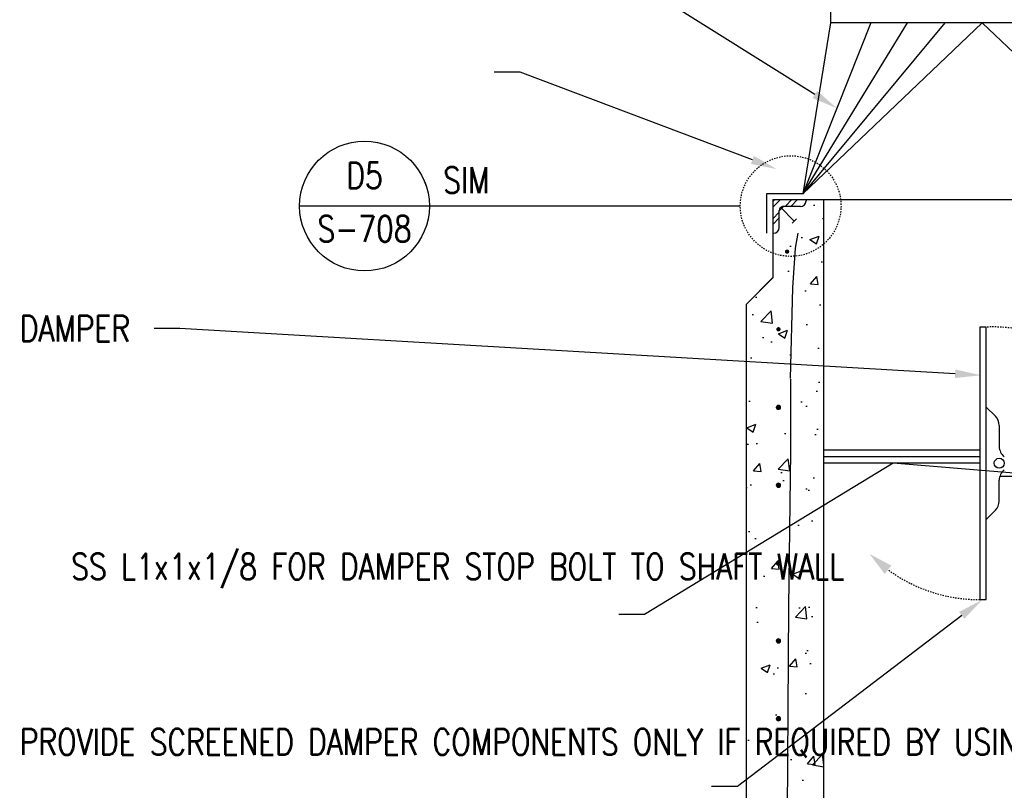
# Model space of a CAD drawing. Header units: inches. Extents: x 724 to 1800, y 17 to 339.
# Tile 5 of 33: x 815 to 891, y 170 to 229. Entities that reach past the tile are written whole.
import ezdxf
from ezdxf import colors
from ezdxf.entities.mleader import LeaderData, LeaderLine
from ezdxf.enums import TextEntityAlignment as Align
from ezdxf.math import Vec2, Vec3

# ---------------------------------------------------------------- set-up
doc = ezdxf.new("R2010")
doc.units = ezdxf.units.IN
doc.header["$MEASUREMENT"] = 0
doc.linetypes.add('Hidden 3_32_', pattern=[0.140625, 0.09375, -0.046875])
for name, color, linetype in [('A-DETL', 3, 'Continuous'), ('A-DETL-HDLN', 2, 'Hidden 3_32_'), ('A-WALL-PATT', 8, 'Continuous'), ('G-ANNO-REFR', 2, 'Continuous'), ('G-ANNO-TEXT', 2, 'Continuous'), ('M-DETL-HVY', 4, 'Continuous'), ('M-DETL-LIGHT', 1, 'Continuous'), ('S-ANNO-TEXT', 2, 'Continuous')]:
    doc.layers.add(name, color=color, linetype=linetype)
doc.styles.add('AEC_COMN_TITLE', font='romans.shx', dxfattribs={"width": 0.8, "height": 0.1875})
doc.styles.add('Annotative', font='romans.shx', dxfattribs={"width": 0.8, "height": 0.125})
doc.styles.add('ROMANS', font='romans.shx', dxfattribs={"width": 0.8})

# ---------------------------------------------------------------- blocks, each defined once
blk = doc.blocks.new('Detail Callout AEC')
at = {"color": 0, "linetype": 'ByBlock', "lineweight": -3, "transparency": 16777216}
blk.add_line((0.25, 0), (-0.25, 0), dxfattribs=at)
blk.add_circle((0, 0), 0.25, dxfattribs=at)
at = {"color": 0, "linetype": 'ByBlock', "lineweight": -3, "transparency": 16777216, "style": 'AEC_COMN_TITLE'}
for tag, p in [('VIEWNUMBER', (0, 0.0508)), ('SHEETNUMBER', (0, -0.1263))]:
    blk.add_attdef(tag, text='', height=0.0938, dxfattribs=at).set_placement(p, align=Align.CENTER)
blk = doc.blocks.new('_None')

msp = doc.modelspace()

# ---------------------------------------------------------------- hatches: boundary and pattern name
at = {"layer": 'A-WALL-PATT'}
h = msp.add_hatch(dxfattribs=at)
h.set_pattern_fill('AR-CONC', color=8, style=0)
h.set_pattern_definition([(50, (-13.7514, -16.6683), (7.1726, -0.62752), [0.75, -8.25]), (355, (-13.7514, -16.668), (-1.387513, 7.52192), [0.6, -6.6]), (100.45144, (-13.154, -16.7206), (5.78509, 6.8944), [0.6374, -7.01142]), (46.1842, (-13.751, -14.668), (10.67241, -1.65519), [1.125, -12.375]), (96.6356, (-12.862, -14.806), (9.34662, 9.74119), [0.9561, -10.51714]), (351.1842, (-13.751, -14.668), (9.34662, 9.74119), [0.9, -9.9]), (21, (-12.7514, -15.1683), (5.96907, -4.02619), [0.75, -8.25]), (326, (-12.7514, -15.168), (2.433153, 7.2515), [0.6, -6.6]), (71.45144, (-12.254, -15.504), (8.402224, 3.22531), [0.6374, -7.01142]), (37.5, (-13.7514, -16.6683), (0.1215986, 3.3289385), [0, -6.52, 0, -6.7, 0, -6.625]), (7.5, (-13.7514, -16.6683), (2.630695, 3.944117), [0, -3.82, 0, -6.37, 0, -2.525]), (327.5, (-15.9814, -16.6683), (5.338224, -0.225549), [0, -2.5, 0, -7.8, 0, -10.35]), (317.5, (-16.9814, -16.6683), (5.831862, 1.00105), [0, -3.25, 0, -5.18, 0, -7.35])])
h.paths.add_polyline_path([(877.1799, 49.4044), (877.1799, 215.4044), (875.8049, 215.4044), (875.8049, 214.9044), (874.1358, 214.9044), (873.7424, 214.511), (873.7424, 212.8419), (873.2424, 212.8419), (873.2424, 209.3864), (871.1799, 207.3239), (871.1799, 49.4044)])
h.paths.add_polyline_path([(873.6798, 199.2429), (873.6367, 199.2486), (873.5965, 199.2652), (873.562, 199.2917), (873.5355, 199.3262), (873.5188, 199.3664), (873.5132, 199.4096), (873.5188, 199.4527), (873.5355, 199.4929), (873.562, 199.5274), (873.5965, 199.5539), (873.6367, 199.5706), (873.6798, 199.5762), (873.723, 199.5706), (873.7632, 199.5539), (873.7977, 199.5274), (873.8242, 199.4929), (873.8408, 199.4527), (873.8465, 199.4096), (873.8408, 199.3664), (873.8242, 199.3262), (873.7977, 199.2917), (873.7632, 199.2652), (873.723, 199.2486)])
h.paths.add_polyline_path([(873.6798, 205.2429), (873.6367, 205.2486), (873.5965, 205.2652), (873.562, 205.2917), (873.5355, 205.3262), (873.5188, 205.3664), (873.5132, 205.4096), (873.5188, 205.4527), (873.5355, 205.4929), (873.562, 205.5274), (873.5965, 205.5539), (873.6367, 205.5706), (873.6798, 205.5762), (873.723, 205.5706), (873.7632, 205.5539), (873.7977, 205.5274), (873.8242, 205.4929), (873.8408, 205.4527), (873.8465, 205.4096), (873.8408, 205.3664), (873.8242, 205.3262), (873.7977, 205.2917), (873.7632, 205.2652), (873.723, 205.2486)])
h.paths.add_polyline_path([(874.3409, 211.2246), (874.2978, 211.2303), (874.2576, 211.2469), (874.2231, 211.2734), (874.1966, 211.3079), (874.1799, 211.3481), (874.1742, 211.3913), (874.1799, 211.4344), (874.1966, 211.4746), (874.2231, 211.5091), (874.2576, 211.5356), (874.2978, 211.5523), (874.3409, 211.5579), (874.3841, 211.5523), (874.4242, 211.5356), (874.4588, 211.5091), (874.4853, 211.4746), (874.5019, 211.4344), (874.5076, 211.3913), (874.5019, 211.3481), (874.4853, 211.3079), (874.4588, 211.2734), (874.4242, 211.2469), (874.3841, 211.2303)])
msp.add_hatch(color=8, dxfattribs=at).paths.add_polyline_path([(881.8644, 186.5445), (882.3747, 187.1977), (880.7021, 188.087)])
at = {"layer": 'M-DETL-HVY'}
for points in [[(874.3409, 211.2246), (874.3841, 211.2303), (874.4242, 211.2469), (874.4588, 211.2734), (874.4853, 211.3079), (874.5019, 211.3481), (874.5076, 211.3913), (874.5019, 211.4344), (874.4853, 211.4746), (874.4588, 211.5091), (874.4242, 211.5356), (874.3841, 211.5523), (874.3409, 211.5579), (874.2978, 211.5523), (874.2576, 211.5356), (874.2231, 211.5091), (874.1966, 211.4746), (874.1799, 211.4344), (874.1742, 211.3913), (874.1799, 211.3481), (874.1966, 211.3079), (874.2231, 211.2734), (874.2576, 211.2469), (874.2978, 211.2303)], [(873.6798, 205.2429), (873.723, 205.2486), (873.7632, 205.2652), (873.7977, 205.2917), (873.8242, 205.3262), (873.8408, 205.3664), (873.8465, 205.4096), (873.8408, 205.4527), (873.8242, 205.4929), (873.7977, 205.5274), (873.7632, 205.5539), (873.723, 205.5706), (873.6798, 205.5762), (873.6367, 205.5706), (873.5965, 205.5539), (873.562, 205.5274), (873.5355, 205.4929), (873.5188, 205.4527), (873.5132, 205.4096), (873.5188, 205.3664), (873.5355, 205.3262), (873.562, 205.2917), (873.5965, 205.2652), (873.6367, 205.2486)], [(873.6798, 199.2429), (873.723, 199.2486), (873.7632, 199.2652), (873.7977, 199.2917), (873.8242, 199.3262), (873.8408, 199.3664), (873.8465, 199.4096), (873.8408, 199.4527), (873.8242, 199.4929), (873.7977, 199.5274), (873.7632, 199.5539), (873.723, 199.5706), (873.6798, 199.5762), (873.6367, 199.5706), (873.5965, 199.5539), (873.562, 199.5274), (873.5355, 199.4929), (873.5188, 199.4527), (873.5132, 199.4096), (873.5188, 199.3664), (873.5355, 199.3262), (873.562, 199.2917), (873.5965, 199.2652), (873.6367, 199.2486)], [(873.6798, 193.2429), (873.723, 193.2486), (873.7632, 193.2652), (873.7977, 193.2917), (873.8242, 193.3262), (873.8408, 193.3664), (873.8465, 193.4096), (873.8408, 193.4527), (873.8242, 193.4929), (873.7977, 193.5274), (873.7632, 193.5539), (873.723, 193.5706), (873.6798, 193.5762), (873.6317, 193.5685), (873.5965, 193.5539), (873.562, 193.5274), (873.5355, 193.4929), (873.5188, 193.4527), (873.5132, 193.4096), (873.5188, 193.3664), (873.5355, 193.3262), (873.562, 193.2917), (873.5965, 193.2652), (873.6396, 193.2482)], [(873.6798, 187.2429), (873.723, 187.2486), (873.7632, 187.2652), (873.7977, 187.2917), (873.8242, 187.3262), (873.8408, 187.3664), (873.8465, 187.4096), (873.8408, 187.4527), (873.8242, 187.4929), (873.7801, 187.5409), (873.7632, 187.5539), (873.723, 187.5706), (873.6798, 187.5762), (873.6367, 187.5706), (873.5965, 187.5539), (873.562, 187.5274), (873.5355, 187.4929), (873.5188, 187.4527), (873.5132, 187.4096), (873.5188, 187.3664), (873.5355, 187.3262), (873.562, 187.2917), (873.5965, 187.2652), (873.6367, 187.2486)], [(873.6798, 181.2429), (873.723, 181.2486), (873.7632, 181.2652), (873.7977, 181.2917), (873.8242, 181.3262), (873.8408, 181.3664), (873.8465, 181.4096), (873.8408, 181.4527), (873.8242, 181.4929), (873.7977, 181.5274), (873.7632, 181.5539), (873.723, 181.5706), (873.6798, 181.5762), (873.6367, 181.5706), (873.5965, 181.5539), (873.562, 181.5274), (873.5355, 181.4929), (873.5188, 181.4527), (873.5132, 181.4096), (873.5188, 181.3664), (873.5355, 181.3262), (873.562, 181.2917), (873.5965, 181.2652), (873.6367, 181.2486)], [(873.6798, 175.2429), (873.723, 175.2486), (873.7632, 175.2652), (873.7977, 175.2917), (873.8242, 175.3262), (873.8408, 175.3664), (873.8465, 175.4096), (873.8408, 175.4527), (873.8242, 175.4929), (873.7977, 175.5274), (873.7632, 175.5539), (873.723, 175.5706), (873.6798, 175.5762), (873.6367, 175.5706), (873.5965, 175.5539), (873.562, 175.5274), (873.5355, 175.4929), (873.5188, 175.4527), (873.5132, 175.4096), (873.5188, 175.3664), (873.5355, 175.3262), (873.562, 175.2917), (873.5965, 175.2652), (873.6367, 175.2486)]]:
    msp.add_hatch(color=256, dxfattribs=at).paths.add_polyline_path(points)

# ---------------------------------------------------------------- linework, layer by layer
at = {"layer": 'A-DETL'}
for p, q in [((877.6799, 261.2931), (877.6799, 229.0362)), ((877.6799, 229.0362), (875.5549, 215.8487)), ((901.0549, 229.0362), (877.6799, 229.0362)), ((875.5549, 215.8487), (872.7486, 215.8487)), ((872.7486, 215.8487), (872.7486, 212.8154)), ((873.3897, 215.4044), (873.2424, 215.2571)), ((875.3674, 214.8732), (874.0549, 214.8732)), ((875.8049, 215.4044), (875.8049, 215.3107)), ((873.7424, 213.2482), (873.7424, 214.5607)), ((873.2424, 212.8107), (873.3049, 212.8107))]:
    msp.add_line(p, q, dxfattribs=at)
for centre, radius, start, end in [((874.0549, 214.5607), 0.3125, 90, 180.00002), ((875.3674, 215.3107), 0.4375, 270, 0), ((873.3049, 213.2482), 0.4375, 270, 0)]:
    msp.add_arc(centre, radius, start, end, dxfattribs=at)
at = {"layer": 'A-DETL-HDLN'}
msp.add_circle((874.6174, 214.9044), 3.8831, dxfattribs=at)
at = {"layer": 'A-WALL-PATT', "color": 8}
for p, q in [((873.2424, 214.8152), (873.8316, 215.4044)), ((874.2155, 214.9044), (874.7155, 215.4044)), ((874.6574, 214.9044), (875.1574, 215.4044)), ((873.2424, 213.9313), (873.7424, 214.4313)), ((873.2424, 213.4894), (873.7424, 213.9894))]:
    msp.add_line(p, q, dxfattribs=at)
at = {"layer": 'A-WALL-PATT'}
for p, q in [((889.1946, 205.5796), (889.1946, 184.5796)), ((889.6946, 205.5796), (889.1946, 205.5796)), ((889.6946, 184.5796), (889.6946, 205.5796)), ((889.6946, 199.4071), (890.4007, 198.7009)), ((890.6936, 197.9938), (890.6936, 196.3786)), ((889.1946, 196.0796), (877.1799, 196.0796)), ((889.1946, 195.5796), (877.1799, 195.5796)), ((889.1946, 195.0796), (877.1799, 195.0796)), ((890.6936, 192.1654), (890.6936, 193.7806)), ((890.7394, 194.0796), (901.6174, 194.0796)), ((889.6946, 190.7521), (890.4007, 191.4583)), ((889.1946, 184.5796), (889.6946, 184.5796))]:
    msp.add_line(p, q, dxfattribs=at)
msp.add_circle((890.6936, 195.0796), 0.3894, dxfattribs=at)
at = {"layer": 'A-WALL-PATT', "linetype": 'Hidden 3_32_'}
for centre, start, end in [((890.1946, 193.5796), 54.382217, 92.385944), ((889.1946, 196.5796), 234.239783, 272.385944)]:
    msp.add_arc(centre, 12.0104, start, end, dxfattribs=at)
at = {"layer": 'A-WALL-PATT'}
for centre, start, end in [((889.6936, 197.9938), 0, 45), ((891.6936, 196.3786), 180, 232.410772), ((891.6936, 193.7806), 127.589228, 180), ((889.6936, 192.1654), 315, 0)]:
    msp.add_arc(centre, 1, start, end, dxfattribs=at)
at = {"layer": 'M-DETL-HVY'}
for p, q in [((873.2424, 215.4044), (873.2424, 209.3864)), ((873.2424, 215.4044), (905.3674, 215.4044)), ((873.7424, 214.5426), (874.0729, 214.8732)), ((873.8339, 214.8129), (874.8982, 213.7481)), ((877.1799, 49.4044), (877.1799, 215.4044)), ((874.7293, 213.5792), (875.0672, 213.9169)), ((874.9861, 211.6519), (875.1943, 212.8071)), ((874.7939, 208.6025), (874.9861, 211.6519)), ((871.1799, 207.3239), (873.2604, 209.4044)), ((873.2424, 209.3864), (871.1799, 207.3239)), ((874.6121, 201.6048), (874.7939, 208.6025)), ((871.1799, 207.3239), (871.1799, 49.4044)), ((874.6214, 195.9603), (874.6214, 201.5529)), ((874.4721, 184.0266), (874.6214, 195.9603)), ((874.3497, 165.1029), (874.4721, 184.0266))]:
    msp.add_line(p, q, dxfattribs=at)
for centre, start, end in [((873.6799, 199.3732), 0, 180), ((873.6799, 199.4044), 180, 0), ((873.6799, 193.3732), 0, 180), ((873.6799, 193.4044), 180, 0), ((873.6799, 187.3732), 0, 180), ((873.6799, 187.4044), 180, 0), ((873.6799, 181.3732), 0, 180), ((873.6799, 181.4044), 180, 0), ((873.6799, 175.3732), 0, 180), ((873.6799, 175.4044), 180, 0)]:
    msp.add_arc(centre, 0.1667, start, end, dxfattribs=at)
at = {"layer": 'M-DETL-LIGHT', "linetype": 'Continuous'}
for p, q in [((880.8049, 229.0362), (875.5549, 215.8487)), ((886.4924, 229.0362), (875.5549, 215.8487)), ((875.5549, 215.8487), (889.3674, 229.0362)), ((875.5549, 215.8487), (883.6174, 229.0362)), ((889.3674, 229.0362), (903.1799, 215.8487))]:
    msp.add_line(p, q, dxfattribs=at)

# ---------------------------------------------------------------- texts
at = {"layer": 'G-ANNO-TEXT', "insert": (849.6176, 216.9042), "char_height": 2, "width": 4.244863, "attachment_point": 5, "line_spacing_factor": 0.981704, "style": 'Annotative', "bg_fill": 2}
msp.add_mtext('\\pxqc,t3.2,6.4,9.6,12.8,16,19.2,22.4,25.6,28.8,32,35.2,38.4,41.6,44.8,48,51.2,54.4,57.6,60.8,64,67.2,70.4,73.6,76.8,80,83.2,86.4,89.6,92.8,96,99.2,102.4;{SIM}', dxfattribs=at)

# ---------------------------------------------------------------- leaders
at = {"layer": 'G-ANNO-TEXT'}
ml = msp.add_multileader_mtext('Standard', dxfattribs=at)
ml.set_content('VENTILATOR BASE-SAME MATERIAL AS VENTILATOR', color=256, style='Annotative')
ml.set_leader_properties(color=1, linetype='ByLayer', lineweight=-1)
ml.build(insert=Vec2(0, 0))
ml.multileader.update_dxf_attribs({"text_right_attachment_type": 3, "dogleg_length": 0.125, "arrow_head_size": 2, "scale": 16})
ctx = ml.context
ctx.base_point, ctx.scale, ctx.char_height, ctx.arrow_head_size, ctx.landing_gap_size, ctx.plane_origin = Vec3(813.7631, 244.4115), 16, 2, 2, 1.44, Vec3(912.8623, 202.0202)
ctx.right_attachment = 3
notes = []
notes.append((ctx, [(1, (1, 1, 0), (848.4336, 241.0781), (-1, 0), 2, [(0, [(878.1799, 222.4425)], 0, [])])]))
ctx.mtext.insert, ctx.mtext.width, ctx.mtext.defined_height, ctx.mtext.flow_direction = Vec3(815.2031, 245.4115), 34.050971, 11.8375, 5
ml = msp.add_multileader_mtext('Standard', dxfattribs=at)
ml.set_content('\\A1;DAMPER', color=256, style='Annotative')
ml.set_leader_properties(color=1, linetype='ByLayer', lineweight=-1)
ml.build(insert=Vec2(0, 0))
ml.multileader.update_dxf_attribs({"text_right_attachment_type": 3, "dogleg_length": 0.125, "arrow_head_size": 2, "scale": 16})
ctx = ml.context
ctx.base_point, ctx.scale, ctx.char_height, ctx.arrow_head_size, ctx.landing_gap_size, ctx.plane_origin = Vec3(813.7631, 205.4688), 16, 2, 2, 1.44, Vec3(808.0029, 173.2077)
ctx.right_attachment = 3
notes.append((ctx, [(1, (1, 1, 0), (827.5574, 205.4688), (-1, 0), 2, [(0, [(889.2955, 201.8629)], 0, [])])]))
ctx.mtext.insert, ctx.mtext.width, ctx.mtext.defined_height, ctx.mtext.flow_direction = Vec3(815.2031, 206.4688), 42.171875, 10.5875, 5
ml = msp.add_multileader_mtext('Standard', dxfattribs=at)
ml.set_content('\\A1;SS L1x1x1/8 FOR DAMPER STOP BOLT TO SHAFT WALL', color=256, style='Annotative')
ml.set_leader_properties(color=1, linetype='ByLayer', lineweight=-1)
ml.build(insert=Vec2(0, 0))
ml.multileader.update_dxf_attribs({"text_right_attachment_type": 3, "dogleg_length": 0.125, "arrow_head_size": 2, "scale": 16})
ctx = ml.context
ctx.base_point, ctx.scale, ctx.char_height, ctx.arrow_head_size, ctx.landing_gap_size, ctx.plane_origin = Vec3(817.725, 187.1298), 16, 2, 2, 1.44, Vec3(815.0967, 177.0133)
ctx.right_attachment = 3
notes.append((ctx, [(1, (1, 1, 0), (863.3669, 183.4155), (-1, 0), 2, [(1, [(894.7373, 194.0796), (882.5217, 195.0796)], 0, [])])]))
ctx.mtext.insert, ctx.mtext.width, ctx.mtext.defined_height, ctx.mtext.flow_direction = Vec3(819.165, 188.1298), 47.436046, 10.5875, 5
ml = msp.add_multileader_mtext('Standard', dxfattribs=at)
ml.set_content('\\A1;PROVIDE SCREENED DAMPER COMPONENTS ONLY IF REQUIRED BY USING AGENCY', color=256, style='Annotative')
ml.set_leader_properties(color=1, linetype='ByLayer', lineweight=-1)
ml.build(insert=Vec2(0, 0))
ml.multileader.update_dxf_attribs({"text_right_attachment_type": 3, "dogleg_length": 0.125, "arrow_head_size": 2, "scale": 16})
ctx = ml.context
ctx.base_point, ctx.scale, ctx.char_height, ctx.arrow_head_size, ctx.landing_gap_size, ctx.plane_origin = Vec3(813.7631, 173.5052), 16, 2, 2, 1.44, Vec3(815.0967, 159.8327)
ctx.right_attachment = 3
notes.append((ctx, [(1, (1, 1, 0), (870.5288, 170.1719), (-1, 0), 2, [(0, [(889.3905, 184.5679)], 0, [])])]))
ctx.mtext.insert, ctx.mtext.width, ctx.mtext.defined_height, ctx.mtext.flow_direction = Vec3(815.2031, 174.6004), 54.668129, 10.5875, 5
for ctx, leaders in notes:
    for number, flags, end, landing, length, lines in leaders:
        leader = LeaderData()
        leader.index, (leader.has_last_leader_line, leader.has_dogleg_vector, leader.attachment_direction) = number, flags
        leader.last_leader_point, leader.dogleg_vector, leader.dogleg_length = Vec3(end), Vec3(landing), length
        for number, points, colour, breaks in lines:
            line = LeaderLine()
            line.index, line.vertices, line.color, line.breaks = number, Vec3.list(points), colors.encode_raw_color(colour), breaks
            leader.lines.append(line)
        ctx.leaders.append(leader)

# ---------------------------------------------------------------- next in the draw order: block references
at = {"layer": 'G-ANNO-REFR'}
ref = msp.add_blockref('Detail Callout AEC', (841.776, 214.9044), dxfattribs=dict(at, xscale=19.9999600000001, yscale=19.9999600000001, zscale=19.9999600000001))
ref.add_attrib('VIEWNUMBER', 'D5', dxfattribs={"layer": 'S-ANNO-TEXT', "color": 1, "transparency": 16777216, "height": 2, "style": 'ROMANS', "width": 0.8}).set_placement((841.776, 215.6544), align=Align.BOTTOM_CENTER)
ref.add_attrib('SHEETNUMBER', 'S-708', dxfattribs={"layer": 'S-ANNO-TEXT', "color": 1, "transparency": 16777216, "height": 2, "style": 'ROMANS', "width": 0.8}).set_placement((841.776, 212.1527), align=Align.CENTER)

# ---------------------------------------------------------------- next in the draw order: leaders
at = {"layer": 'G-ANNO-TEXT'}
ml = msp.add_multileader_mtext('Standard', dxfattribs=at)
ml.set_content('\\A1;FASTEN BASE TO EMBEDDED 2"x2"x1/4" ANGLE W/ MACHINE SCREWS', color=256, style='Annotative')
ml.set_leader_properties(color=1, linetype='ByLayer', lineweight=-1)
ml.build(insert=Vec2(0, 0))
ml.multileader.update_dxf_attribs({"text_right_attachment_type": 3, "dogleg_length": 0.125, "arrow_head_size": 2, "scale": 16})
ctx = ml.context
ctx.base_point, ctx.scale, ctx.char_height, ctx.arrow_head_size, ctx.landing_gap_size, ctx.plane_origin = Vec3(814.6012, 232.2639), 16, 2, 2, 1.44, Vec3(814.206, 214.864)
ctx.right_attachment = 3
notes = []
notes.append((ctx, [(1, (1, 1, 0), (853.7669, 225.2163), (-1, 0), 2, [(0, [(873.5455, 217.7535)], 0, [])])]))
ctx.mtext.insert, ctx.mtext.width, ctx.mtext.defined_height, ctx.mtext.flow_direction = Vec3(816.0412, 233.2639), 35.885681, 10.5875, 5
ml = msp.add_multileader_mtext('Standard', dxfattribs=at)
ml.set_content('\\A1; ', color=256, style='Annotative')
ml.set_leader_properties(color=256, linetype='ByLayer', lineweight=-1)
ml.set_arrow_properties(name='NONE')
ml.build(insert=Vec2(0, 0))
ml.multileader.update_dxf_attribs({"text_right_attachment_type": 3, "dogleg_length": 0.125, "arrow_head_size": 2, "scale": 16})
ctx = ml.context
ctx.base_point, ctx.scale, ctx.char_height, ctx.arrow_head_size, ctx.landing_gap_size, ctx.plane_origin = Vec3(842.296, 214.9044), 16, 2, 2, 1.44, Vec3(805.0047, 212.0148)
ctx.right_attachment, ctx.text_align_type = 3, 2
notes.append((ctx, [(1, (1, 1, 0), (850.0018, 214.9044), (-1, 0), 3.2258, [(0, [(870.7343, 214.9044)], 0, [])])]))
ctx.mtext.insert, ctx.mtext.width, ctx.mtext.defined_height, ctx.mtext.alignment, ctx.mtext.flow_direction = Vec3(845.336, 215.9044), 32.628593, 10.5875, 3, 5
for ctx, leaders in notes:
    for number, flags, end, landing, length, lines in leaders:
        leader = LeaderData()
        leader.index, (leader.has_last_leader_line, leader.has_dogleg_vector, leader.attachment_direction) = number, flags
        leader.last_leader_point, leader.dogleg_vector, leader.dogleg_length = Vec3(end), Vec3(landing), length
        for number, points, colour, breaks in lines:
            line = LeaderLine()
            line.index, line.vertices, line.color, line.breaks = number, Vec3.list(points), colors.encode_raw_color(colour), breaks
            leader.lines.append(line)
        ctx.leaders.append(leader)

doc.saveas('drawing.dxf')
